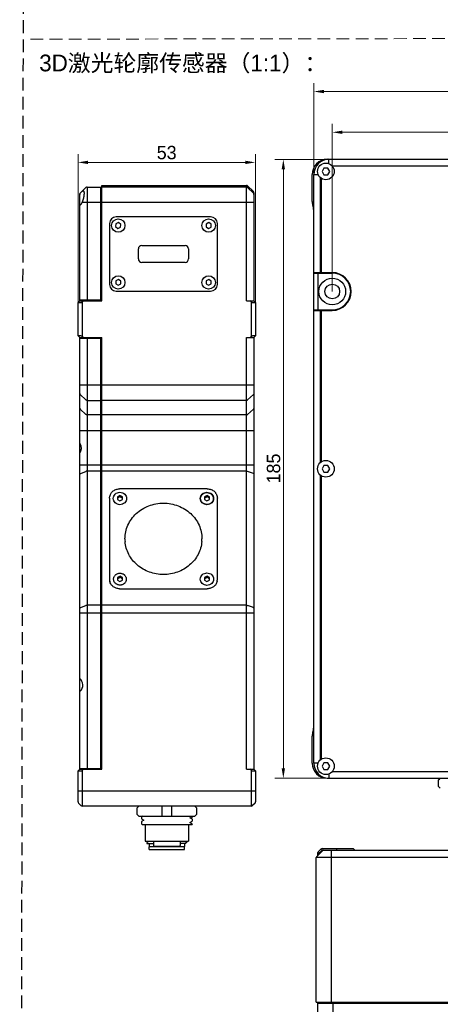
# Model space of a CAD drawing. Header units: millimetres. Extents: x 2329 to 5782, y 1296 to 2780.
# Tile 56 of 123: x 3390 to 3516, y 1722 to 2016. Entities that reach past the tile are written whole.
import ezdxf

# ---------------------------------------------------------------- set-up
doc = ezdxf.new("R2010")
doc.units = ezdxf.units.MM
doc.header["$LTSCALE"] = 0.3
doc.linetypes.add('DASHED', pattern=[19.05, 12.7, -6.35])
doc.layers.add('00-轮廓线', color=7, linetype='Continuous', lineweight=30)
doc.layers.add('51__DRAFT_DIMS', color=7, linetype='Continuous')
doc.styles.add('11', font='兰亭黑 GBK.TTF', dxfattribs={"height": 3})
doc.styles.add('尺寸值样式', font='兰亭黑 GBK.TTF', dxfattribs={"height": 4})
doc.dimstyles.new('1直线标注', dxfattribs={"dimtxt": 4, "dimasz": 3, "dimexe": 2.5, "dimexo": 0, "dimtad": 1, "dimdec": 1, "dimdsep": 46, "dimtxsty": '尺寸值样式', "dimcen": 0, "dimclrd": 8, "dimclre": 8, "dimclrt": 7, "dimadec": 0, "dimazin": 0, "dimtp": 0.001, "dimtm": 0.001, "dimtfac": 1, "dimtdec": 1, "dimtmove": 0, "dimatfit": 0, "dimldrblk": '_FILLED', "dimfxl": 1, "dimtolj": 1, "dimlwd": 15, "dimlwe": 15, "dimarcsym": 0})

# ---------------------------------------------------------------- blocks, each defined once
blk = doc.blocks.new('*D183')
at = {"layer": '51__DRAFT_DIMS', "color": 8, "lineweight": 15}
for p, q in [((3407.41, 1931.33), (3407.41, 1975.7)), ((3460.41, 1931.33), (3460.41, 1975.7)), ((3410.41, 1973.2), (3457.41, 1973.2))]:
    blk.add_line(p, q, dxfattribs=at)
at = {"layer": '51__DRAFT_DIMS', "color": 8}
for points in [[(3410.41, 1973.7), (3410.41, 1972.7), (3407.41, 1973.2)], [(3457.41, 1972.7), (3457.41, 1973.7), (3460.41, 1973.2)]]:
    blk.add_solid(points, dxfattribs=at)
at = {"layer": 'Defpoints', "color": 0}
for p in [(3460.41, 1973.2), (3407.41, 1931.33), (3460.41, 1931.33)]:
    blk.add_point(p, dxfattribs=at)
at = {"layer": '51__DRAFT_DIMS', "color": 7, "insert": (3433.87, 1978.14), "char_height": 4, "attachment_point": 2, "style": '尺寸值样式'}
blk.add_mtext('\\A1;53', dxfattribs=at)
blk = doc.blocks.new('_FILLED')
at = {"color": 0, "linetype": 'ByBlock'}
blk.add_solid([(0, 0), (-1, 0.167), (-1, -0.167)], dxfattribs=at)
blk = doc.blocks.new('*D184')
at = {"layer": '51__DRAFT_DIMS', "color": 8, "lineweight": 15}
for p, q in [((3477.85, 1969.61), (3477.85, 1996.88)), ((3602.85, 1969.61), (3602.85, 1996.88)), ((3480.85, 1994.38), (3599.85, 1994.38))]:
    blk.add_line(p, q, dxfattribs=at)
at = {"layer": '51__DRAFT_DIMS', "color": 8}
for points in [[(3480.85, 1994.88), (3480.85, 1993.88), (3477.85, 1994.38)], [(3599.85, 1993.88), (3599.85, 1994.88), (3602.85, 1994.38)]]:
    blk.add_solid(points, dxfattribs=at)
at = {"layer": 'Defpoints', "color": 0}
for p in [(3602.85, 1994.38), (3477.85, 1969.61), (3602.85, 1969.61)]:
    blk.add_point(p, dxfattribs=at)
at = {"layer": '51__DRAFT_DIMS', "color": 7, "insert": (3539.6, 1999.34), "char_height": 4, "attachment_point": 2, "style": '尺寸值样式'}
blk.add_mtext('\\A1;125', dxfattribs=at)
blk = doc.blocks.new('*D185')
at = {"layer": '51__DRAFT_DIMS', "color": 8, "lineweight": 15}
for p, q in [((3482.35, 1974.11), (3466.23, 1974.11)), ((3468.73, 1971.11), (3468.73, 1792.11)), ((3482.35, 1789.11), (3466.23, 1789.11))]:
    blk.add_line(p, q, dxfattribs=at)
at = {"layer": '51__DRAFT_DIMS', "color": 8}
for points in [[(3469.23, 1971.11), (3468.23, 1971.11), (3468.73, 1974.11)], [(3468.23, 1792.11), (3469.23, 1792.11), (3468.73, 1789.11)]]:
    blk.add_solid(points, dxfattribs=at)
at = {"layer": 'Defpoints', "color": 0}
for p in [(3482.35, 1974.11), (3468.73, 1789.11), (3482.35, 1789.11)]:
    blk.add_point(p, dxfattribs=at)
at = {"layer": '51__DRAFT_DIMS', "color": 7, "insert": (3463.79, 1881.7), "char_height": 4, "attachment_point": 2, "rotation": 90, "style": '尺寸值样式'}
blk.add_mtext('\\A1;185', dxfattribs=at)
blk = doc.blocks.new('*D188')
at = {"layer": '51__DRAFT_DIMS', "color": 8, "lineweight": 15}
for p, q in [((3483.35, 1934.61), (3483.35, 1984.7)), ((3597.35, 1934.7), (3597.35, 1984.7)), ((3486.35, 1982.2), (3594.35, 1982.2))]:
    blk.add_line(p, q, dxfattribs=at)
at = {"layer": '51__DRAFT_DIMS', "color": 8}
for points in [[(3486.35, 1982.7), (3486.35, 1981.7), (3483.35, 1982.2)], [(3594.35, 1981.7), (3594.35, 1982.7), (3597.35, 1982.2)]]:
    blk.add_solid(points, dxfattribs=at)
at = {"layer": 'Defpoints', "color": 0}
for p in [(3597.35, 1982.2), (3483.35, 1934.61), (3597.35, 1934.7)]:
    blk.add_point(p, dxfattribs=at)
at = {"layer": '51__DRAFT_DIMS', "color": 7, "insert": (3540.49, 1987.07), "char_height": 4, "attachment_point": 2, "style": '尺寸值样式'}
blk.add_mtext('\\A1;114', dxfattribs=at)

msp = doc.modelspace()

# ---------------------------------------------------------------- linework, layer by layer
for p, q in [((3481.84624, 1974.11379), (3598.34624, 1974.11379)), ((3482.34624, 1972.84617), (3482.34624, 1974.11379)), ((3528.42531, 1972.11379), (3483.36718, 1972.11379)), ((3477.34624, 1961.55684), (3477.34624, 1969.61379)), ((3477.84624, 1793.61379), (3477.84624, 1969.61379)), ((3477.84624, 1969.61379), (3479.11386, 1969.61379)), ((3480.86889, 1971.51379), (3480.29154, 1970.51379)), ((3480.29154, 1970.51379), (3480.86889, 1969.51379)), ((3482.02359, 1971.51379), (3480.86889, 1971.51379)), ((3480.86889, 1969.51379), (3482.02359, 1969.51379)), ((3482.60094, 1970.51379), (3482.02359, 1971.51379)), ((3482.02359, 1969.51379), (3482.60094, 1970.51379)), ((3414.51256, 1931.82603), (3414.51256, 1966.32603)), ((3414.51256, 1966.32603), (3457.70546, 1966.32603)), ((3457.70546, 1931.82603), (3457.70546, 1966.32603)), ((3458.05901, 1966.17958), (3459.76612, 1964.47248)), ((3479.6998, 1968.72496), (3479.6998, 1940.26379)), ((3480.05335, 1968.43777), (3480.05335, 1940.26379)), ((3407.91256, 1963.82603), (3408.04075, 1963.95422)), ((3407.91256, 1931.82603), (3407.91256, 1963.82603)), ((3408.05901, 1963.97248), (3409.76612, 1965.67958)), ((3410.11967, 1965.82603), (3410.11967, 1931.97603)), ((3410.11967, 1965.82603), (3414.21256, 1965.82603)), ((3414.21256, 1931.97603), (3414.21256, 1965.82603)), ((3414.51256, 1965.02603), (3414.21256, 1965.02603)), ((3457.70546, 1965.82603), (3414.51256, 1965.82603)), ((3458.05901, 1965.67958), (3459.76612, 1963.97248)), ((3459.91256, 1964.11892), (3459.91256, 1931.82603)), ((3408.64494, 1961.32603), (3459.91256, 1961.32603)), ((3416.81256, 1954.92603), (3416.81256, 1936.72603)), ((3418.72631, 1954.85429), (3418.61195, 1953.99585)), ((3419.52693, 1955.18447), (3418.72631, 1954.85429)), ((3447.01256, 1956.92603), (3418.81256, 1956.92603)), ((3420.21318, 1954.65621), (3419.52693, 1955.18447)), ((3420.09881, 1953.79777), (3420.21318, 1954.65621)), ((3445.6759, 1954.78136), (3445.64991, 1953.91572)), ((3446.43855, 1955.19167), (3445.6759, 1954.78136)), ((3447.17522, 1954.73634), (3446.43855, 1955.19167)), ((3447.14923, 1953.87071), (3447.17522, 1954.73634)), ((3449.01256, 1936.72603), (3449.01256, 1954.92603)), ((3418.61195, 1953.99585), (3419.2982, 1953.46759)), ((3419.2982, 1953.46759), (3420.09881, 1953.79777)), ((3445.64991, 1953.91572), (3446.38657, 1953.4604)), ((3446.38657, 1953.4604), (3447.14923, 1953.87071)), ((3426.41256, 1948.32603), (3439.41256, 1948.32603)), ((3425.41256, 1944.32603), (3425.41256, 1947.32603)), ((3440.41256, 1947.32603), (3440.41256, 1944.32603)), ((3439.41256, 1943.32603), (3426.41256, 1943.32603)), ((3477.84624, 1940.26379), (3483.34624, 1940.26379)), ((3477.84624, 1940.11379), (3483.34624, 1940.11379)), ((3479.05335, 1940.11379), (3479.05335, 1929.11379)), ((3418.68125, 1937.78991), (3418.64518, 1936.92463)), ((3418.64518, 1936.92463), (3419.37649, 1936.46076)), ((3419.44864, 1938.1913), (3418.68125, 1937.78991)), ((3419.37649, 1936.46076), (3420.14388, 1936.86215)), ((3420.17995, 1937.72743), (3419.44864, 1938.1913)), ((3420.14388, 1936.86215), (3420.17995, 1937.72743)), ((3445.67536, 1937.78049), (3445.65039, 1936.91483)), ((3445.65039, 1936.91483), (3446.38759, 1936.46037)), ((3446.43754, 1938.1917), (3445.67536, 1937.78049)), ((3446.38759, 1936.46037), (3447.14976, 1936.87157)), ((3447.17474, 1937.73723), (3446.43754, 1938.1917)), ((3447.14976, 1936.87157), (3447.17474, 1937.73723)), ((3414.51256, 1934.97603), (3414.21256, 1934.97603)), ((3418.81256, 1934.72603), (3447.01256, 1934.72603)), ((3407.41256, 1931.32603), (3407.91256, 1931.82603)), ((3407.41256, 1921.32603), (3407.41256, 1931.32603)), ((3407.55901, 1931.32603), (3408.26612, 1931.32603)), ((3414.51256, 1931.97603), (3407.91256, 1931.97603)), ((3407.91256, 1931.82603), (3414.51256, 1931.82603)), ((3409.11967, 1931.82603), (3408.61967, 1931.47248)), ((3408.61967, 1931.47248), (3408.61967, 1921.17958)), ((3457.70546, 1931.82603), (3459.91256, 1931.82603)), ((3459.20546, 1931.47248), (3458.70546, 1931.82603)), ((3459.20546, 1921.17958), (3459.20546, 1931.47248)), ((3459.55901, 1931.32603), (3460.26612, 1931.32603)), ((3460.41256, 1931.32603), (3459.91256, 1931.82603)), ((3460.41256, 1931.32603), (3460.41256, 1921.32603)), ((3477.84624, 1929.11379), (3483.34624, 1929.11379)), ((3477.84624, 1928.96379), (3483.34624, 1928.96379)), ((3479.6998, 1928.96379), (3479.6998, 1883.40262)), ((3480.05335, 1928.96379), (3480.05335, 1883.68981)), ((3407.91256, 1920.82603), (3407.41256, 1921.32603)), ((3408.26612, 1921.32603), (3407.55901, 1921.32603)), ((3407.91256, 1814.90132), (3407.91256, 1920.82603)), ((3407.91256, 1920.82603), (3414.51256, 1920.82603)), ((3407.91256, 1920.67603), (3414.51256, 1920.67603)), ((3408.61967, 1921.17958), (3409.11967, 1920.82603)), ((3410.11967, 1920.67603), (3410.11967, 1791.97603)), ((3414.21256, 1791.97603), (3414.21256, 1920.67603)), ((3414.51256, 1791.82603), (3414.51256, 1920.82603)), ((3457.70546, 1920.82603), (3459.91256, 1920.82603)), ((3457.70546, 1791.82603), (3457.70546, 1920.82603)), ((3458.70546, 1920.82603), (3459.20546, 1921.17958)), ((3460.26612, 1921.32603), (3459.55901, 1921.32603)), ((3459.91256, 1920.82603), (3460.41256, 1921.32603)), ((3459.91256, 1920.82603), (3459.91256, 1791.82603)), ((3414.21256, 1917.67603), (3414.51256, 1917.67603)), ((3407.91256, 1906.69857), (3459.91256, 1906.69857)), ((3408.05901, 1903.78124), (3409.76612, 1902.19844)), ((3410.11967, 1902.06265), (3414.21256, 1902.06265)), ((3414.51256, 1902.8044), (3414.21256, 1902.8044)), ((3457.70546, 1902.06265), (3414.51256, 1902.06265)), ((3459.76612, 1903.78124), (3458.05901, 1902.19844)), ((3408.05901, 1899.43955), (3409.76612, 1897.85674)), ((3414.51256, 1898.46271), (3414.21256, 1898.46271)), ((3459.76612, 1899.43955), (3458.05901, 1897.85674)), ((3414.21256, 1897.72096), (3410.11967, 1897.72096)), ((3457.70546, 1897.72096), (3414.51256, 1897.72096)), ((3407.91256, 1893.08504), (3459.91256, 1893.08504)), ((3407.91256, 1882.77441), (3459.91256, 1882.77441)), ((3407.91256, 1880.15216), (3409.76612, 1880.84652)), ((3414.21256, 1880.90138), (3410.11967, 1880.90138)), ((3414.51256, 1880.60169), (3414.21256, 1880.60169)), ((3457.70546, 1880.90138), (3414.51256, 1880.90138)), ((3459.76612, 1880.20702), (3458.05901, 1880.84652)), ((3480.86889, 1882.61379), (3480.29154, 1881.61379)), ((3480.29154, 1881.61379), (3480.86889, 1880.61379)), ((3482.02359, 1882.61379), (3480.86889, 1882.61379)), ((3480.86889, 1880.61379), (3482.02359, 1880.61379)), ((3482.60094, 1881.61379), (3482.02359, 1882.61379)), ((3482.02359, 1880.61379), (3482.60094, 1881.61379)), ((3479.6998, 1879.82496), (3479.6998, 1794.50262)), ((3480.05335, 1879.53777), (3480.05335, 1794.78981)), ((3446.01256, 1875.61432), (3419.81256, 1875.61432)), ((3416.81256, 1872.83277), (3416.81256, 1848.54055)), ((3419.16269, 1873.21667), (3419.16243, 1872.4137)), ((3419.16243, 1872.4137), (3419.9123, 1872.01201)), ((3419.91282, 1873.61794), (3419.16269, 1873.21667)), ((3419.91282, 1873.20587), (3419.16269, 1872.8046)), ((3419.9123, 1872.01201), (3420.66243, 1872.41328)), ((3420.66269, 1873.21625), (3419.91282, 1873.61794)), ((3419.91282, 1873.61794), (3419.91282, 1873.20587)), ((3420.66269, 1872.80418), (3419.91282, 1873.20587)), ((3420.66243, 1872.41328), (3420.66269, 1873.21625)), ((3445.16979, 1873.22784), (3445.15554, 1872.42498)), ((3445.15554, 1872.42498), (3445.89832, 1872.01212)), ((3445.16979, 1872.81577), (3445.16278, 1872.42096)), ((3445.92681, 1873.61783), (3445.16979, 1873.22784)), ((3445.16979, 1873.22784), (3445.16979, 1872.81577)), ((3445.92681, 1873.20576), (3445.16979, 1872.81577)), ((3445.89832, 1872.01212), (3446.65534, 1872.40211)), ((3446.66959, 1873.20496), (3445.92681, 1873.61783)), ((3445.92681, 1873.61783), (3445.92681, 1873.20576)), ((3446.66235, 1872.79692), (3445.92681, 1873.20576)), ((3446.65534, 1872.40211), (3446.66959, 1873.20496)), ((3449.01256, 1848.54055), (3449.01256, 1872.83277)), ((3419.1747, 1849.12856), (3419.15099, 1848.32589)), ((3419.15099, 1848.32589), (3419.88886, 1847.90553)), ((3419.1747, 1848.71649), (3419.16296, 1848.31908)), ((3419.93627, 1849.51086), (3419.1747, 1849.12856)), ((3419.1747, 1849.12856), (3419.1747, 1848.71649)), ((3419.93627, 1849.09879), (3419.1747, 1848.71649)), ((3419.88886, 1847.90553), (3420.65043, 1848.28783)), ((3420.67413, 1849.09049), (3419.93627, 1849.51086)), ((3419.93627, 1849.51086), (3419.93627, 1849.09879)), ((3420.66217, 1848.68524), (3419.93627, 1849.09879)), ((3420.65043, 1848.28783), (3420.67413, 1849.09049)), ((3445.17469, 1849.12856), (3445.151, 1848.32589)), ((3445.151, 1848.32589), (3445.88887, 1847.90553)), ((3445.17469, 1848.71649), (3445.16296, 1848.31907)), ((3445.93626, 1849.51086), (3445.17469, 1849.12856)), ((3445.17469, 1849.12856), (3445.17469, 1848.71649)), ((3445.93626, 1849.09879), (3445.17469, 1848.71649)), ((3445.88887, 1847.90553), (3446.65043, 1848.28783)), ((3446.67413, 1849.0905), (3445.93626, 1849.51086)), ((3445.93626, 1849.51086), (3445.93626, 1849.09879)), ((3446.66217, 1848.68525), (3445.93626, 1849.09879)), ((3446.65043, 1848.28783), (3446.67413, 1849.0905)), ((3419.81256, 1845.759), (3446.01256, 1845.759)), ((3407.91256, 1840.05818), (3409.76612, 1840.75253)), ((3414.21256, 1840.80739), (3410.11967, 1840.80739)), ((3414.51256, 1840.5077), (3414.21256, 1840.5077)), ((3457.70546, 1840.80739), (3414.51256, 1840.80739)), ((3459.76612, 1840.11303), (3458.05901, 1840.75253)), ((3407.91256, 1838.55975), (3459.91256, 1838.55975)), ((3407.91256, 1791.82603), (3407.91256, 1814.90001)), ((3477.34624, 1793.61379), (3477.34624, 1801.67074)), ((3414.51256, 1794.97603), (3414.21256, 1794.97603)), ((3479.11386, 1793.61379), (3477.84624, 1793.61379)), ((3480.86889, 1793.71379), (3480.29154, 1792.71379)), ((3480.29154, 1792.71379), (3480.86889, 1791.71379)), ((3482.02359, 1793.71379), (3480.86889, 1793.71379)), ((3482.60094, 1792.71379), (3482.02359, 1793.71379)), ((3482.02359, 1791.71379), (3482.60094, 1792.71379)), ((3407.41256, 1791.32603), (3407.91256, 1791.82603)), ((3407.41256, 1782.03314), (3407.41256, 1791.32603)), ((3407.55901, 1791.32603), (3408.26612, 1791.32603)), ((3414.51256, 1791.97603), (3407.91256, 1791.97603)), ((3407.91256, 1791.82603), (3414.51256, 1791.82603)), ((3409.11967, 1791.82603), (3408.61967, 1791.47248)), ((3408.61967, 1791.47248), (3408.61967, 1780.82603)), ((3457.70546, 1791.82603), (3459.91256, 1791.82603)), ((3459.20546, 1791.47248), (3458.70546, 1791.82603)), ((3459.20546, 1780.82603), (3459.20546, 1791.47248)), ((3459.55901, 1791.32603), (3460.26612, 1791.32603)), ((3460.41256, 1791.32603), (3459.91256, 1791.82603)), ((3460.41256, 1791.32603), (3460.41256, 1782.03314)), ((3480.86889, 1791.71379), (3482.02359, 1791.71379)), ((3482.34624, 1790.38141), (3482.34624, 1789.11379)), ((3483.36718, 1791.11379), (3561.92531, 1791.11379)), ((3481.84624, 1789.11379), (3598.34624, 1789.11379)), ((3515.11719, 1788.61378), (3515.50386, 1788.99478)), ((3515.11719, 1786.61378), (3515.11719, 1788.61378)), ((3515.62471, 1786.11379), (3515.11719, 1786.61378)), ((3515.50386, 1788.99478), (3515.38306, 1789.11379)), ((3407.41256, 1785.32603), (3460.41256, 1785.32603)), ((3407.55901, 1781.67958), (3408.26612, 1780.97248)), ((3459.20546, 1780.82603), (3408.61967, 1780.82603)), ((3425.03844, 1780.32604), (3425.54581, 1780.82603)), ((3432.41256, 1780.82603), (3432.41256, 1777.82603)), ((3435.41256, 1777.82603), (3435.41256, 1780.82603)), ((3442.2793, 1780.82603), (3442.78668, 1780.32603)), ((3460.26612, 1781.67958), (3459.55901, 1780.97248)), ((3425.03844, 1778.32604), (3425.03844, 1780.32604)), ((3425.54596, 1777.82603), (3425.03844, 1778.32604)), ((3425.54596, 1777.82603), (3442.27915, 1777.82603)), ((3426.31256, 1777.67939), (3426.32401, 1777.69249)), ((3426.31256, 1777.67939), (3426.31256, 1777.04569)), ((3426.55454, 1777.82603), (3426.32401, 1777.69273)), ((3426.47345, 1777.82603), (3426.51399, 1777.80259)), ((3441.51256, 1777.79573), (3441.50129, 1777.78271)), ((3441.51256, 1777.82603), (3441.51256, 1777.79573)), ((3441.51256, 1777.32603), (3441.51256, 1777.78268)), ((3442.78668, 1778.32604), (3442.27915, 1777.82603)), ((3442.78668, 1780.32603), (3442.78668, 1778.32604)), ((3426.31256, 1777.04569), (3426.3237, 1777.03278)), ((3426.31256, 1776.17858), (3426.32385, 1776.1916)), ((3426.31256, 1776.17858), (3426.31256, 1775.54574)), ((3426.3237, 1777.03281), (3427.05105, 1776.61219)), ((3427.07598, 1776.62662), (3426.32385, 1776.19154)), ((3426.32385, 1775.53267), (3426.68128, 1775.32599)), ((3426.6815, 1775.32603), (3441.51253, 1775.32603)), ((3427.41256, 1775.32603), (3427.41256, 1770.32603)), ((3440.41256, 1775.32603), (3440.41256, 1770.32603)), ((3440.74918, 1775.84781), (3441.5013, 1776.28277)), ((3441.50192, 1776.94171), (3440.77452, 1777.36238)), ((3440.78899, 1775.8542), (3440.77461, 1775.86252)), ((3441.50075, 1775.44253), (3440.78899, 1775.8542)), ((3440.83737, 1777.32603), (3441.51256, 1777.32603)), ((3441.51256, 1776.29577), (3441.5013, 1776.28276)), ((3441.51256, 1776.92939), (3441.50192, 1776.94203)), ((3441.51256, 1776.92939), (3441.51256, 1776.29577)), ((3441.51256, 1775.42887), (3441.51256, 1775.32603)), ((3427.41257, 1770.32603), (3440.41256, 1770.32603)), ((3427.91256, 1769.93126), (3427.91256, 1769.62603)), ((3427.91256, 1769.62603), (3429.91256, 1769.62603)), ((3428.4118, 1770.22109), (3427.93957, 1769.94814)), ((3428.23026, 1770.32603), (3428.28507, 1770.29435)), ((3428.28507, 1770.29435), (3428.35257, 1770.25533)), ((3428.35257, 1770.25533), (3428.4118, 1770.22109)), ((3428.42537, 1770.22894), (3428.4118, 1770.22109)), ((3428.66256, 1769.62603), (3428.66256, 1768.72603)), ((3428.76256, 1768.62603), (3428.66256, 1768.72603)), ((3429.91256, 1770.32603), (3429.91256, 1769.02603)), ((3430.11256, 1768.82603), (3429.91256, 1769.02603)), ((3430.11265, 1768.82603), (3437.71242, 1768.82603)), ((3437.71256, 1768.82603), (3437.91256, 1769.02603)), ((3437.91256, 1770.32603), (3437.91256, 1769.02603)), ((3439.60304, 1769.62603), (3437.91256, 1769.62603)), ((3439.06256, 1768.62603), (3439.16256, 1768.72603)), ((3439.16256, 1769.62603), (3439.16256, 1768.72603)), ((3439.42771, 1769.71305), (3439.44162, 1769.72109)), ((3439.44162, 1769.72109), (3439.9041, 1769.98843)), ((3439.49699, 1769.68908), (3439.44162, 1769.72109)), ((3439.60318, 1769.6277), (3439.49699, 1769.68908)), ((3439.9041, 1769.9881), (3439.91256, 1769.9977)), ((3439.91256, 1770.32603), (3439.91256, 1769.9977)), ((3428.66256, 1767.82603), (3428.66256, 1768.62603)), ((3439.16246, 1768.62603), (3428.66266, 1768.62603)), ((3428.66266, 1767.82603), (3439.16247, 1767.82603)), ((3439.16256, 1767.82603), (3439.16256, 1768.62603)), ((3478.72201, 1765.75442), (3480.42912, 1767.46152)), ((3480.28267, 1767.60797), (3479.07556, 1766.40086)), ((3479.07556, 1766.10797), (3479.07556, 1766.90086)), ((3479.92912, 1767.96152), (3479.22201, 1767.25442)), ((3480.28267, 1767.60797), (3480.09133, 1768.06991)), ((3480.28267, 1768.10797), (3489.57556, 1768.10797)), ((3480.28267, 1767.60797), (3602.86846, 1767.60797)), ((3483.07556, 1722.20797), (3483.07556, 1767.60797)), ((3484.57556, 1768.10797), (3484.57556, 1767.60797)), ((3489.57556, 1768.10797), (3490.07556, 1767.60797)), ((3478.57556, 1722.20797), (3478.57556, 1765.40086)), ((3604.07556, 1765.40086), (3478.57556, 1765.40086)), ((3478.57556, 1722.20797), (3604.07556, 1722.20797)), ((3479.07556, 1716.31508), (3479.07556, 1722.20797)), ((3479.07556, 1721.90797), (3604.07556, 1721.90797)), ((3479.87556, 1722.20797), (3479.87556, 1721.90797)), ((3483.57556, 1716.34035), (3483.57556, 1722.20797))]:
    msp.add_line(p, q)
at = {"linetype": 'DASHED'}
msp.add_lwpolyline([(3392.22792, 2740.6785), (4012.40702, 2744.27705), (4010.14051, 1329.65415), (3389.9614, 1326.05559)], close=True, dxfattribs=at)
for centre, radius in [((3481.44624, 1970.51379), 2.5), ((3419.41256, 1954.32603), 2), ((3446.41256, 1954.32603), 2), ((3419.41256, 1937.32603), 2), ((3446.41256, 1937.32603), 2), ((3483.34624, 1934.61379), 4), ((3483.34624, 1934.61379), 2.2), ((3481.44624, 1881.61379), 2.5), ((3481.44624, 1792.71379), 2.5)]:
    msp.add_circle(centre, radius)
for centre, radius, start, end in [((3481.84624, 1969.61379), 4.5, 90, 180), ((3482.34624, 1969.61379), 4.5, 90, 180), ((3457.70546, 1965.82603), 0.5, 45, 90), ((3408.41256, 1963.61892), 0.5, 135, 180), ((3410.11967, 1965.32603), 0.5, 90, 135), ((3457.70546, 1965.32603), 0.5, 45, 90), ((3459.41256, 1964.11892), 0.5, 0, 45), ((3459.41256, 1963.61892), 0.5, 0, 45), ((3482.34624, 1961.55684), 5, 180, 198.1948724), ((3472.84624, 1958.43434), 5, 0, 18.1948723), ((3418.81256, 1954.92603), 2, 90, 180), ((3447.01256, 1954.92603), 2, 0, 90), ((3426.41256, 1947.32603), 1, 90, 180), ((3439.41256, 1947.32603), 1, 0, 90), ((3426.41256, 1944.32603), 1, 180, 270), ((3439.41256, 1944.32603), 1, 270, 0), ((3483.34624, 1934.61379), 5.65, 270, 90), ((3483.34624, 1934.61379), 5.5, 270, 90), ((3418.81256, 1936.72603), 2, 180, 270), ((3447.01256, 1936.72603), 2, 270, 0), ((3405.91256, 1887.82603), 2.5, 323.1301031, 30.842632), ((3431.30763, 1860.68715), 9.89506, 180.0028348, 184.7632318), ((3434.5175, 1860.68715), 9.89506, 355.2367682, 359.9971652), ((3419.40027, 1848.54099), 2.58771, 180.0097093, 193.4630801), ((3446.42486, 1848.54099), 2.58771, 346.5369199, 359.9902907), ((3419.48026, 1847.88408), 2.5677, 180.0004867, 181.4233311), ((3446.34487, 1847.88408), 2.5677, 358.5766689, 359.9995133), ((3406.31256, 1816.97603), 2.5, 314.3130783, 50.2081819), ((3472.84624, 1804.79324), 5, 341.8051277, 0), ((3482.34624, 1801.67074), 5, 161.8051277, 180), ((3481.84624, 1793.61379), 4.5, 180, 270), ((3482.34624, 1793.61379), 4.5, 180, 270), ((3407.91256, 1782.03314), 0.5, 180, 225), ((3408.61967, 1781.32603), 0.5, 225, 270), ((3459.20546, 1781.32603), 0.5, 270, 315), ((3459.91256, 1782.03314), 0.5, 315, 0), ((3479.57556, 1766.90086), 0.5, 135, 180), ((3480.28267, 1767.60797), 0.5, 90, 135), ((3480.78267, 1767.10797), 0.5, 90, 135), ((3479.07556, 1765.40086), 0.5, 135, 180)]:
    msp.add_arc(centre, radius, start, end)
for centre, major_axis, ratio, start_param, end_param in [((3406.31256, 1962.22603), (0, 2.5), 1, -2.368183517, -1.93906422), ((3407.91256, 1931.82603), (0.46194, 0.46194), 0.414213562, -3.141592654, -2.748893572), ((3408.61967, 1931.82603), (0.46194, 0.46194), 0.414213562, -2.748893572, -1.963495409), ((3459.20546, 1931.82603), (-0.46194, 0.46194), 0.414213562, -4.319689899, -3.534291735), ((3459.91256, 1931.82603), (-0.46194, 0.46194), 0.414213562, -3.534291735, -3.141592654), ((3407.91256, 1920.82603), (-0.46194, 0.46194), 0.414213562, -0.392699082, 0), ((3408.61967, 1920.82603), (-0.46194, 0.46194), 0.414213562, -1.178097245, -0.392699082), ((3459.20546, 1920.82603), (0.46194, 0.46194), 0.414213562, 0.392699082, 1.178097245), ((3459.91256, 1920.82603), (0.46194, 0.46194), 0.414213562, 0, 0.392699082), ((3407.91256, 1791.82603), (0.46194, 0.46194), 0.414213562, -3.141592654, -2.748893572), ((3408.61967, 1791.82603), (0.46194, 0.46194), 0.414213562, -2.748893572, -1.963495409), ((3459.20546, 1791.82603), (-0.46194, 0.46194), 0.414213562, -4.319689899, -3.534291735), ((3459.91256, 1791.82603), (-0.46194, 0.46194), 0.414213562, -3.534291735, -3.141592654)]:
    msp.add_ellipse(centre, major_axis=major_axis, ratio=ratio, start_param=start_param, end_param=end_param)
for points, knots in [([(3408.92967, 1964.72603), (3408.94207, 1964.72603), (3408.96691, 1964.72316), (3409.01558, 1964.70388), (3409.0569, 1964.66387), (3409.08936, 1964.61169), (3409.11222, 1964.56146), (3409.13201, 1964.50257), (3409.15555, 1964.40771), (3409.17566, 1964.26797), (3409.18658, 1964.07721), (3409.18502, 1963.85846), (3409.17096, 1963.61533), (3409.14449, 1963.35193), (3409.10588, 1963.07276), (3409.05552, 1962.78256), (3408.97306, 1962.38582), (3408.84582, 1961.89584), (3408.71672, 1961.51203), (3408.64494, 1961.32603)], [0, 0, 0, 0, 0.010424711, 0.020756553, 0.043509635, 0.057043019, 0.072395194, 0.089742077, 0.109181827, 0.1544499, 0.208112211, 0.269626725, 0.338162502, 0.412684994, 0.492023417, 0.574930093, 0.660133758, 0.832475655, 1, 1, 1, 1]), ([(3408.64494, 1964.55841), (3408.6702, 1964.58367), (3408.71869, 1964.62862), (3408.79266, 1964.68256), (3408.86191, 1964.71682), (3408.90843, 1964.72603), (3408.92967, 1964.72603)], [0, 0, 0, 0, 0.317531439, 0.586752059, 0.811205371, 1, 1, 1, 1]), ([(3407.91256, 1960.15001), (3407.91256, 1960.19923), (3407.93774, 1960.27702), (3407.9963, 1960.36948), (3408.03642, 1960.41514), (3408.05901, 1960.4372)], [0, 0, 0, 0, 0.449114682, 0.711907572, 1, 1, 1, 1]), ([(3407.91256, 1904.10905), (3407.91256, 1904.07873), (3407.91906, 1904.01772), (3407.94785, 1903.93002), (3407.99452, 1903.8493), (3408.03608, 1903.8025), (3408.05901, 1903.78124)], [0, 0, 0, 0, 0.2466237, 0.494743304, 0.74560351, 1, 1, 1, 1]), ([(3459.91256, 1904.10905), (3459.91256, 1904.07873), (3459.90607, 1904.01772), (3459.87727, 1903.93002), (3459.83061, 1903.8493), (3459.78905, 1903.8025), (3459.76612, 1903.78124)], [0, 0, 0, 0, 0.2466237, 0.494743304, 0.74560351, 1, 1, 1, 1]), ([(3410.11967, 1902.06265), (3410.05481, 1902.06265), (3409.92523, 1902.08606), (3409.81276, 1902.15519), (3409.76612, 1902.19844)], [0, 0, 0, 0, 0.504865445, 1, 1, 1, 1]), ([(3457.70546, 1902.06265), (3457.77031, 1902.06265), (3457.8999, 1902.08606), (3458.01237, 1902.15519), (3458.05901, 1902.19844)], [0, 0, 0, 0, 0.504865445, 1, 1, 1, 1]), ([(3407.91256, 1899.76736), (3407.91256, 1899.73704), (3407.91906, 1899.67603), (3407.94785, 1899.58833), (3407.99452, 1899.50761), (3408.03608, 1899.46081), (3408.05901, 1899.43955)], [0, 0, 0, 0, 0.2466237, 0.494743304, 0.74560351, 1, 1, 1, 1]), ([(3459.91256, 1899.76736), (3459.91256, 1899.73704), (3459.90607, 1899.67603), (3459.87727, 1899.58833), (3459.83061, 1899.50761), (3459.78905, 1899.46081), (3459.76612, 1899.43955)], [0, 0, 0, 0, 0.2466237, 0.494743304, 0.74560351, 1, 1, 1, 1]), ([(3410.11967, 1897.72096), (3410.05481, 1897.72096), (3409.92523, 1897.74437), (3409.81276, 1897.8135), (3409.76612, 1897.85674)], [0, 0, 0, 0, 0.504865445, 1, 1, 1, 1]), ([(3457.70546, 1897.72096), (3457.77031, 1897.72096), (3457.8999, 1897.74437), (3458.01237, 1897.8135), (3458.05901, 1897.85674)], [0, 0, 0, 0, 0.504865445, 1, 1, 1, 1]), ([(3408.05901, 1889.10774), (3408.03648, 1889.14546), (3407.99662, 1889.22173), (3407.95065, 1889.33878), (3407.92062, 1889.45406), (3407.91256, 1889.53104), (3407.91256, 1889.56831)], [0, 0, 0, 0, 0.269947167, 0.527444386, 0.771028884, 1, 1, 1, 1]), ([(3410.11967, 1880.90138), (3410.05571, 1880.90138), (3409.96209, 1880.89491), (3409.84446, 1880.87186), (3409.79086, 1880.85578), (3409.76612, 1880.84652)], [0, 0, 0, 0, 0.534017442, 0.779381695, 1, 1, 1, 1]), ([(3457.70546, 1880.90138), (3457.76941, 1880.90138), (3457.86304, 1880.89491), (3457.98067, 1880.87186), (3458.03427, 1880.85578), (3458.05901, 1880.84652)], [0, 0, 0, 0, 0.534017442, 0.779381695, 1, 1, 1, 1]), ([(3459.91256, 1880.07458), (3459.91256, 1880.08075), (3459.91084, 1880.0935), (3459.9033, 1880.11203), (3459.89101, 1880.13001), (3459.86725, 1880.15443), (3459.82562, 1880.18218), (3459.78745, 1880.19903), (3459.76612, 1880.20702)], [0, 0, 0, 0, 0.088921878, 0.182836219, 0.285843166, 0.400777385, 0.671741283, 1, 1, 1, 1]), ([(3416.81256, 1872.83277), (3416.81256, 1873.01467), (3416.85154, 1873.38076), (3417.02423, 1873.90683), (3417.25711, 1874.30949), (3417.4905, 1874.60097), (3417.75539, 1874.87181), (3418.13841, 1875.1625), (3418.57207, 1875.37674), (3418.94087, 1875.49897), (3419.32211, 1875.5875), (3419.61666, 1875.61432), (3419.81256, 1875.61432)], [0, 0, 0, 0, 0.120293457, 0.241316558, 0.363676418, 0.42556675, 0.48791441, 0.613839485, 0.741441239, 0.805820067, 0.870448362, 1, 1, 1, 1]), ([(3446.01256, 1875.61432), (3446.20847, 1875.61432), (3446.50302, 1875.5875), (3446.88426, 1875.49897), (3447.25306, 1875.37674), (3447.68672, 1875.1625), (3448.06974, 1874.87181), (3448.33463, 1874.60097), (3448.56802, 1874.30949), (3448.8009, 1873.90683), (3448.97359, 1873.38076), (3449.01256, 1873.01467), (3449.01256, 1872.83277)], [0, 0, 0, 0, 0.129551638, 0.194179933, 0.258558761, 0.386160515, 0.51208559, 0.57443325, 0.636323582, 0.758683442, 0.879706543, 1, 1, 1, 1]), ([(3419.91256, 1870.88569), (3419.65313, 1870.88569), (3419.13425, 1870.9799), (3418.47031, 1871.38686), (3418.01962, 1872.00395), (3417.85961, 1872.74005), (3418.01962, 1873.47615), (3418.47031, 1874.09325), (3419.13425, 1874.5002), (3419.65313, 1874.59442), (3419.91256, 1874.59442)], [0, 0, 0, 0, 0.129333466, 0.256167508, 0.379392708, 0.500000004, 0.6206073, 0.743832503, 0.870666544, 1, 1, 1, 1]), ([(3419.91256, 1874.59442), (3420.172, 1874.59442), (3420.69088, 1874.5002), (3421.35481, 1874.09325), (3421.80551, 1873.47615), (3421.96552, 1872.74005), (3421.80551, 1872.00395), (3421.35481, 1871.38686), (3420.69088, 1870.9799), (3420.172, 1870.88569), (3419.91256, 1870.88569)], [0, 0, 0, 0, 0.129333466, 0.256167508, 0.379392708, 0.500000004, 0.6206073, 0.743832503, 0.870666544, 1, 1, 1, 1]), ([(3445.91256, 1870.88569), (3445.65313, 1870.88569), (3445.13425, 1870.9799), (3444.47031, 1871.38686), (3444.01962, 1872.00395), (3443.85961, 1872.74005), (3444.01962, 1873.47615), (3444.47031, 1874.09325), (3445.13425, 1874.5002), (3445.65313, 1874.59442), (3445.91256, 1874.59442)], [0, 0, 0, 0, 0.129333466, 0.256167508, 0.379392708, 0.500000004, 0.6206073, 0.743832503, 0.870666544, 1, 1, 1, 1]), ([(3447.8123, 1872.706), (3447.81023, 1872.58927), (3447.78843, 1872.41353), (3447.72348, 1872.18819), (3447.63495, 1871.96923), (3447.48149, 1871.71267), (3447.27885, 1871.49093), (3447.09208, 1871.33854), (3446.88935, 1871.20333), (3446.61128, 1871.07066), (3446.25257, 1870.97557), (3445.88115, 1870.94732), (3445.51089, 1870.98697), (3445.15565, 1871.09305), (3444.8823, 1871.23427), (3444.68438, 1871.37571), (3444.50305, 1871.53383), (3444.30828, 1871.76183), (3444.16396, 1872.02309), (3444.08323, 1872.2447), (3444.02629, 1872.47203), (3444.01076, 1872.64833), (3444.01283, 1872.76501)], [0, 0, 0, 0, 0.060698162, 0.09118157, 0.121771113, 0.183285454, 0.245468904, 0.276866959, 0.308439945, 0.371988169, 0.436023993, 0.500310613, 0.564573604, 0.628542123, 0.691989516, 0.723504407, 0.754842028, 0.81690635, 0.878319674, 0.908870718, 0.939325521, 1, 1, 1, 1]), ([(3444.01283, 1872.76501), (3444.0149, 1872.88174), (3444.03669, 1873.05748), (3444.10165, 1873.28283), (3444.19018, 1873.50178), (3444.34364, 1873.75835), (3444.54628, 1873.98009), (3444.73305, 1874.13248), (3444.93578, 1874.26768), (3445.21384, 1874.40036), (3445.57255, 1874.49545), (3445.94398, 1874.5237), (3446.31424, 1874.48405), (3446.66948, 1874.37797), (3446.94283, 1874.23674), (3447.14074, 1874.0953), (3447.32208, 1873.93718), (3447.51685, 1873.70919), (3447.66117, 1873.44792), (3447.7419, 1873.22631), (3447.79884, 1872.99899), (3447.81437, 1872.82269), (3447.8123, 1872.706)], [0, 0, 0, 0, 0.060698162, 0.09118157, 0.121771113, 0.183285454, 0.245468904, 0.276866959, 0.308439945, 0.371988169, 0.436023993, 0.500310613, 0.564573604, 0.628542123, 0.691989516, 0.723504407, 0.754842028, 0.81690635, 0.878319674, 0.908870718, 0.939325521, 1, 1, 1, 1]), ([(3445.91256, 1874.59442), (3446.172, 1874.59442), (3446.69088, 1874.5002), (3447.35481, 1874.09325), (3447.80551, 1873.47615), (3447.96552, 1872.74005), (3447.80551, 1872.00395), (3447.35481, 1871.38686), (3446.69088, 1870.9799), (3446.172, 1870.88569), (3445.91256, 1870.88569)], [0, 0, 0, 0, 0.129333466, 0.256167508, 0.379392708, 0.500000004, 0.6206073, 0.743832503, 0.870666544, 1, 1, 1, 1]), ([(3421.41256, 1860.68666), (3421.41256, 1861.38395), (3421.56192, 1862.78722), (3422.22413, 1864.80409), (3423.29789, 1866.66115), (3424.74038, 1868.2859), (3426.49495, 1869.61715), (3428.49399, 1870.60492), (3430.66002, 1871.21268), (3432.16158, 1871.34928), (3432.91256, 1871.34928)], [0, 0, 0, 0, 0.120328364, 0.241386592, 0.363781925, 0.487902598, 0.613864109, 0.741504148, 0.870406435, 1, 1, 1, 1]), ([(3432.91256, 1871.34928), (3433.66355, 1871.34928), (3435.16511, 1871.21268), (3437.33114, 1870.60492), (3439.33017, 1869.61715), (3441.08475, 1868.2859), (3442.52724, 1866.66115), (3443.60099, 1864.80409), (3444.26321, 1862.78722), (3444.41256, 1861.38395), (3444.41256, 1860.68666)], [0, 0, 0, 0, 0.129593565, 0.258495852, 0.386135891, 0.512097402, 0.636218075, 0.758613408, 0.879671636, 1, 1, 1, 1]), ([(3432.91256, 1850.02405), (3432.19828, 1850.02405), (3430.77008, 1850.1476), (3428.70212, 1850.69791), (3426.77825, 1851.59442), (3425.06585, 1852.80705), (3423.62446, 1854.29456), (3422.50503, 1856.00637), (3421.74771, 1857.8822), (3421.50188, 1859.20357), (3421.44674, 1859.86548)], [0, 0, 0, 0, 0.129346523, 0.258067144, 0.385637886, 0.511657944, 0.635940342, 0.758532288, 0.879721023, 1, 1, 1, 1]), ([(3444.37839, 1859.86548), (3444.32324, 1859.20357), (3444.07742, 1857.8822), (3443.3201, 1856.00637), (3442.20067, 1854.29456), (3440.75928, 1852.80705), (3439.04688, 1851.59442), (3437.12301, 1850.69791), (3435.05505, 1850.1476), (3433.62684, 1850.02405), (3432.91256, 1850.02405)], [0, 0, 0, 0, 0.120278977, 0.241467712, 0.364059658, 0.488342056, 0.614362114, 0.741932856, 0.870653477, 1, 1, 1, 1]), ([(3421.81184, 1848.57964), (3421.80839, 1848.46292), (3421.78452, 1848.28742), (3421.71693, 1848.06278), (3421.62582, 1847.84476), (3421.46937, 1847.58982), (3421.26417, 1847.37021), (3421.07565, 1847.21976), (3420.87137, 1847.08665), (3420.5918, 1846.95684), (3420.23202, 1846.86543), (3419.86029, 1846.84097), (3419.49051, 1846.88439), (3419.13651, 1846.99409), (3418.86479, 1847.13813), (3418.66852, 1847.2816), (3418.48903, 1847.44159), (3418.29692, 1847.67161), (3418.15568, 1847.93437), (3418.07756, 1848.15681), (3418.0233, 1848.38473), (3418.00984, 1848.56118), (3418.01329, 1848.67782)], [0, 0, 0, 0, 0.060707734, 0.091201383, 0.121804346, 0.183353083, 0.245576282, 0.276994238, 0.308586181, 0.372166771, 0.436223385, 0.500516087, 0.56476953, 0.628714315, 0.692127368, 0.723622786, 0.75494033, 0.816965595, 0.878346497, 0.908885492, 0.939331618, 1, 1, 1, 1]), ([(3418.01329, 1848.67782), (3418.01674, 1848.79454), (3418.04061, 1848.97004), (3418.1082, 1849.19467), (3418.1993, 1849.41269), (3418.35576, 1849.66764), (3418.56095, 1849.88725), (3418.74948, 1850.0377), (3418.95376, 1850.1708), (3419.23333, 1850.30061), (3419.5931, 1850.39203), (3419.96483, 1850.41649), (3420.33462, 1850.37307), (3420.68862, 1850.26336), (3420.96034, 1850.11933), (3421.15661, 1849.97585), (3421.3361, 1849.81586), (3421.5282, 1849.58584), (3421.66945, 1849.32309), (3421.74757, 1849.10065), (3421.80183, 1848.87272), (3421.81528, 1848.69628), (3421.81184, 1848.57964)], [0, 0, 0, 0, 0.060707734, 0.091201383, 0.121804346, 0.183353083, 0.245576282, 0.276994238, 0.308586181, 0.372166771, 0.436223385, 0.500516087, 0.56476953, 0.628714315, 0.692127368, 0.723622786, 0.75494033, 0.816965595, 0.878346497, 0.908885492, 0.939331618, 1, 1, 1, 1]), ([(3445.91256, 1846.7789), (3445.65313, 1846.7789), (3445.13425, 1846.87312), (3444.47031, 1847.28008), (3444.01962, 1847.89717), (3443.85961, 1848.63327), (3444.01962, 1849.36937), (3444.47031, 1849.98647), (3445.13425, 1850.39342), (3445.65313, 1850.48764), (3445.91256, 1850.48764)], [0, 0, 0, 0, 0.129333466, 0.256167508, 0.379392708, 0.500000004, 0.6206073, 0.743832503, 0.870666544, 1, 1, 1, 1]), ([(3445.91256, 1850.48764), (3446.172, 1850.48764), (3446.69088, 1850.39342), (3447.35481, 1849.98647), (3447.80551, 1849.36937), (3447.96552, 1848.63327), (3447.80551, 1847.89717), (3447.35481, 1847.28008), (3446.69088, 1846.87312), (3446.172, 1846.7789), (3445.91256, 1846.7789)], [0, 0, 0, 0, 0.129333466, 0.256167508, 0.379392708, 0.500000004, 0.6206073, 0.743832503, 0.870666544, 1, 1, 1, 1]), ([(3419.81256, 1845.759), (3419.64377, 1845.759), (3419.30625, 1845.78545), (3418.8144, 1845.90343), (3418.35064, 1846.09644), (3417.92827, 1846.35911), (3417.55931, 1846.68409), (3417.25436, 1847.06234), (3417.02234, 1847.48295), (3416.92035, 1847.78514), (3416.88367, 1847.93853)], [0, 0, 0, 0, 0.128841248, 0.257176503, 0.384551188, 0.510611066, 0.635142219, 0.758099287, 0.879616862, 1, 1, 1, 1]), ([(3416.91324, 1847.82481), (3416.91304, 1847.83451), (3416.9128, 1847.84664), (3416.91267, 1847.86122), (3416.91261, 1847.86846), (3416.91258, 1847.87589), (3416.91257, 1847.88138), (3416.91256, 1847.88406)], [0, 0, 0, 0, 0.5, 0.625, 0.75, 0.875, 1, 1, 1, 1]), ([(3448.94145, 1847.93853), (3448.90478, 1847.78514), (3448.80279, 1847.48295), (3448.57076, 1847.06234), (3448.26582, 1846.68409), (3447.89686, 1846.35911), (3447.47449, 1846.09644), (3447.01072, 1845.90343), (3446.51888, 1845.78545), (3446.18136, 1845.759), (3446.01256, 1845.759)], [0, 0, 0, 0, 0.120383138, 0.241900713, 0.364857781, 0.489388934, 0.615448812, 0.742823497, 0.871158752, 1, 1, 1, 1]), ([(3448.91256, 1847.88406), (3448.91255, 1847.87435), (3448.9125, 1847.86222), (3448.91231, 1847.84764), (3448.91219, 1847.8404), (3448.91206, 1847.83297), (3448.91194, 1847.82748), (3448.91188, 1847.82481)], [0, 0, 0, 0, 0.5, 0.625, 0.75, 0.875, 1, 1, 1, 1]), ([(3410.11967, 1840.80739), (3410.05571, 1840.80739), (3409.96209, 1840.80093), (3409.84446, 1840.77787), (3409.79086, 1840.7618), (3409.76612, 1840.75253)], [0, 0, 0, 0, 0.534017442, 0.779381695, 1, 1, 1, 1]), ([(3457.70546, 1840.80739), (3457.76941, 1840.80739), (3457.86304, 1840.80093), (3457.98067, 1840.77787), (3458.03427, 1840.7618), (3458.05901, 1840.75253)], [0, 0, 0, 0, 0.534017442, 0.779381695, 1, 1, 1, 1]), ([(3459.91256, 1839.98059), (3459.91256, 1839.98676), (3459.91084, 1839.99951), (3459.9033, 1840.01804), (3459.89101, 1840.03603), (3459.86725, 1840.06044), (3459.82562, 1840.0882), (3459.78745, 1840.10504), (3459.76612, 1840.11303)], [0, 0, 0, 0, 0.088921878, 0.182836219, 0.285843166, 0.400777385, 0.671741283, 1, 1, 1, 1]), ([(3407.91256, 1814.90001), (3407.91256, 1814.94923), (3407.93774, 1815.02702), (3407.9963, 1815.11948), (3408.03642, 1815.16514), (3408.05901, 1815.1872)], [0, 0, 0, 0, 0.449114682, 0.711907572, 1, 1, 1, 1]), ([(3426.31256, 1775.54574), (3426.31257, 1775.54463), (3426.31406, 1775.53871), (3426.3197, 1775.53513), (3426.32386, 1775.53273)], [0, 0, 0, 0, 0.187766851, 1, 1, 1, 1]), ([(3441.51256, 1775.42978), (3441.51256, 1775.4309), (3441.51097, 1775.43699), (3441.50507, 1775.44054), (3441.50074, 1775.44295)], [0, 0, 0, 0, 0.185301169, 1, 1, 1, 1]), ([(3427.91308, 1769.93335), (3427.91292, 1769.93302), (3427.91266, 1769.93234), (3427.91256, 1769.93161), (3427.91256, 1769.93126)], [0, 0, 0, 0, 0.514306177, 1, 1, 1, 1]), ([(3427.93289, 1769.94433), (3427.92825, 1769.94293), (3427.92123, 1769.94034), (3427.91433, 1769.93586), (3427.91308, 1769.93335)], [0, 0, 0, 0, 0.633855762, 1, 1, 1, 1]), ([(3427.95452, 1769.94968), (3427.95247, 1769.94922), (3427.94523, 1769.94758), (3427.938, 1769.94586), (3427.93289, 1769.94433)], [0, 0, 0, 0, 0.282146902, 1, 1, 1, 1]), ([(3428.00074, 1769.95937), (3427.99635, 1769.95859), (3427.98087, 1769.95575), (3427.96545, 1769.9525), (3427.95452, 1769.94968)], [0, 0, 0, 0, 0.282899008, 1, 1, 1, 1])]:
    msp.add_open_spline(points, degree=3, knots=knots)
at = {"layer": '00-轮廓线', "linetype": 'DASHED', "lineweight": 9}
msp.add_line((3393.19158, 2010.03242), (3778.69329, 2010.54805), dxfattribs=at)

# ---------------------------------------------------------------- texts
at = {"layer": '00-轮廓线', "insert": (3395.79145, 2005.41677), "char_height": 5, "width": 82.607567, "attachment_point": 1, "style": '11'}
msp.add_mtext('3D激光轮廓传感器（1:1）：', dxfattribs=at)

# ---------------------------------------------------------------- dimensions: what is measured, and where the dimension line sits
at = {"layer": '51__DRAFT_DIMS', "color": 4}
for base, p1, p2, picture, middle in [((3602.84624, 1994.37908), (3477.84624, 1969.61379), (3602.84624, 1969.61379), '*D184', (3539.59754, 1994.37908)), ((3597.34624, 1982.19546), (3483.34624, 1934.61379), (3597.34624, 1934.70379), '*D188', (3540.48687, 1982.19546)), ((3460.41256, 1973.19733), (3407.41256, 1931.32603), (3460.41256, 1931.32603), '*D183', (3433.87448, 1973.19733))]:
    dim = msp.add_linear_dim(base=base, p1=p1, p2=p2, dimstyle='1直线标注', override={"dimtxsty": '尺寸值样式'}, dxfattribs=at)
    dim.commit()
    dim.dimension.update_dxf_attribs({"geometry": picture, "text_midpoint": middle, "dimtype": 160})
dim = msp.add_linear_dim(base=(3468.73219, 1789.11379), p1=(3482.34624, 1974.11379), p2=(3482.34624, 1789.11379), angle=270, dimstyle='1直线标注', override={"dimtxsty": '尺寸值样式'}, dxfattribs=at)
dim.commit()
dim.dimension.update_dxf_attribs({"geometry": '*D185', "text_midpoint": (3468.73219, 1881.69582), "dimtype": 160})

doc.saveas('drawing.dxf')
